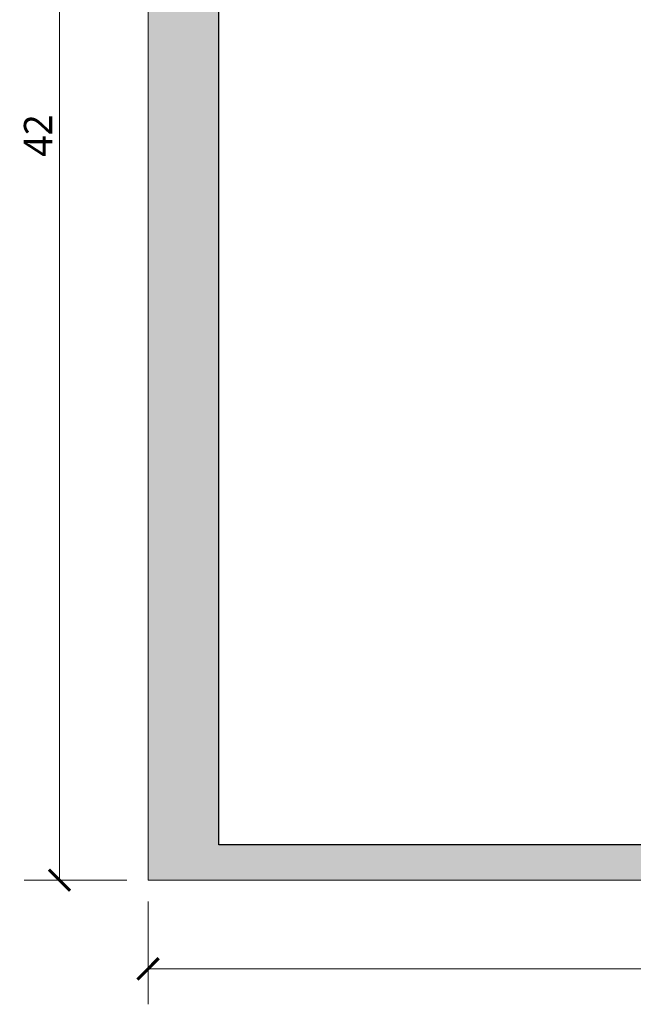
# Model space of a CAD drawing. Header units: millimetres. Extents: x -221 to 149158, y -114258 to 0.
# Tile 2 of 256: x 109869 to 111601, y -107939 to -105163. Entities that reach past the tile are written whole.
import ezdxf

# ---------------------------------------------------------------- set-up
doc = ezdxf.new("R2010")
doc.units = ezdxf.units.MM
doc.layers.get('0').update_dxf_attribs({"lineweight": 0})
doc.layers.add('A-opisram.ART', color=250, linetype='Continuous', lineweight=0)
doc.layers.add('A-pomocram.ART', color=254, linetype='Continuous', lineweight=0, plot=False)
doc.layers.add('A-wymram.ART', color=10, linetype='Continuous', lineweight=5, plot=False)
doc.layers.add('A-przekrycieram.ART', color=7, linetype='Continuous', lineweight=0, true_color=0xffffff)
doc.styles.add('ARCH', font='segoeuil.ttf')
doc.dimstyles.new('RAMKA', dxfattribs={"dimscale": 20, "dimtxt": 4, "dimasz": 3, "dimexe": 5, "dimexo": 3, "dimgap": 1, "dimtad": 1, "dimdec": 1, "dimlfac": 0.01, "dimtxsty": 'ARCH', "dimblk": 'ARCHTICK', "dimcen": 0, "dimclrd": 256, "dimclre": 256, "dimclrt": 256, "dimadec": 0, "dimazin": 0, "dimtfac": 1, "dimtdec": 1, "dimtofl": 0, "dimtmove": 1, "dimatfit": 3, "dimfxl": 10, "dimfxlon": 1, "dimlwd": 0, "dimlwe": 0, "dimarcsym": 0})

# ---------------------------------------------------------------- blocks, each defined once
blk = doc.blocks.new('_ArchTick')
at = {"color": 0, "linetype": 'ByBlock', "const_width": 0.15}
blk.add_lwpolyline([(-0.5, -0.5), (0.5, 0.5)], dxfattribs=at)
blk = doc.blocks.new('*D1680')
at = {"layer": 'A-wymram.ART', "linetype": 'Continuous', "lineweight": 0, "transparency": 16777216}
for p, q in [((0, -60), (0, -350)), ((5940, -60), (5940, -350)), ((5940, -250), (0, -250))]:
    blk.add_line(p, q, dxfattribs=at)
at = {"layer": 'Defpoints', "color": 0, "transparency": 16777216}
for p in [(0, 0), (5940, 0), (0, -250)]:
    blk.add_point(p, dxfattribs=at)
at = {"layer": 'A-wymram.ART', "lineweight": 0, "transparency": 16777216, "xscale": 60, "yscale": 60, "zscale": 60, "rotation": 180}
blk.add_blockref('_ArchTick', (0, -250), dxfattribs=at)
at = {"layer": 'A-wymram.ART', "lineweight": 0, "transparency": 16777216, "xscale": 60, "yscale": 60, "zscale": 60}
blk.add_blockref('_ArchTick', (5940, -250), dxfattribs=at)
at = {"layer": 'A-wymram.ART', "transparency": 16777216, "insert": (2970, -182.4), "char_height": 80, "attachment_point": 5, "style": 'ARCH'}
blk.add_mtext('59,4', dxfattribs=at)
blk = doc.blocks.new('*D1681')
at = {"layer": 'A-wymram.ART', "linetype": 'Continuous', "lineweight": 0, "transparency": 16777216}
for p, q in [((-60, 4200), (-350, 4200)), ((-250, 4200), (-250, 0)), ((-60, 0), (-350, 0))]:
    blk.add_line(p, q, dxfattribs=at)
at = {"layer": 'Defpoints', "color": 0, "transparency": 16777216}
for p in [(0, 4200), (0, 0), (-250, 0)]:
    blk.add_point(p, dxfattribs=at)
at = {"layer": 'A-wymram.ART', "lineweight": 0, "transparency": 16777216, "xscale": 60, "yscale": 60, "zscale": 60}
for p, rotation in [((-250, 4200), 90), ((-250, 0), 270)]:
    blk.add_blockref('_ArchTick', p, dxfattribs=dict(at, rotation=rotation))
at = {"layer": 'A-wymram.ART', "transparency": 16777216, "insert": (-310.7, 2100), "char_height": 80, "attachment_point": 5, "rotation": 90, "style": 'ARCH'}
blk.add_mtext('42', dxfattribs=at)
blk = doc.blocks.new('*U1677')
at = {"layer": 'A-przekrycieram.ART'}
h = blk.add_hatch(color=256, dxfattribs=at)
h.dxf.hatch_style = 1
h.paths.add_polyline_path([(0, 4200), (5940, 4200), (5940, 0), (0, 0)])
h.paths.add_polyline_path([(200, 4100), (5840, 4100), (5840, 100), (200, 100)], flags=16)
at = {"layer": 'A-opisram.ART', "lineweight": 30}
blk.add_lwpolyline([(200, 4100), (5840, 4100), (5840, 100), (200, 100)], close=True, dxfattribs=at)
at = {"layer": 'A-pomocram.ART'}
blk.add_lwpolyline([(0, 4200), (5940, 4200), (5940, 0), (0, 0)], close=True, dxfattribs=at)
at = {"layer": 'A-wymram.ART'}
dim = blk.add_linear_dim(base=(-250, 0), p1=(0, 4200), p2=(0, 0), angle=90, dimstyle='RAMKA', dxfattribs=at)
dim.commit()
dim.dimension.update_dxf_attribs({"geometry": '*D1681', "text_midpoint": (-310.67, 2100)})
dim = blk.add_linear_dim(base=(0, -250), p1=(5940, 0), p2=(0, 0), dimstyle='RAMKA', dxfattribs=at)
dim.commit()
dim.dimension.update_dxf_attribs({"geometry": '*D1680', "text_midpoint": (2970, -182.41)})

msp = doc.modelspace()

# ---------------------------------------------------------------- block references
msp.add_blockref('*U1677', (110231.21, -107589.38))

doc.saveas('drawing.dxf')
